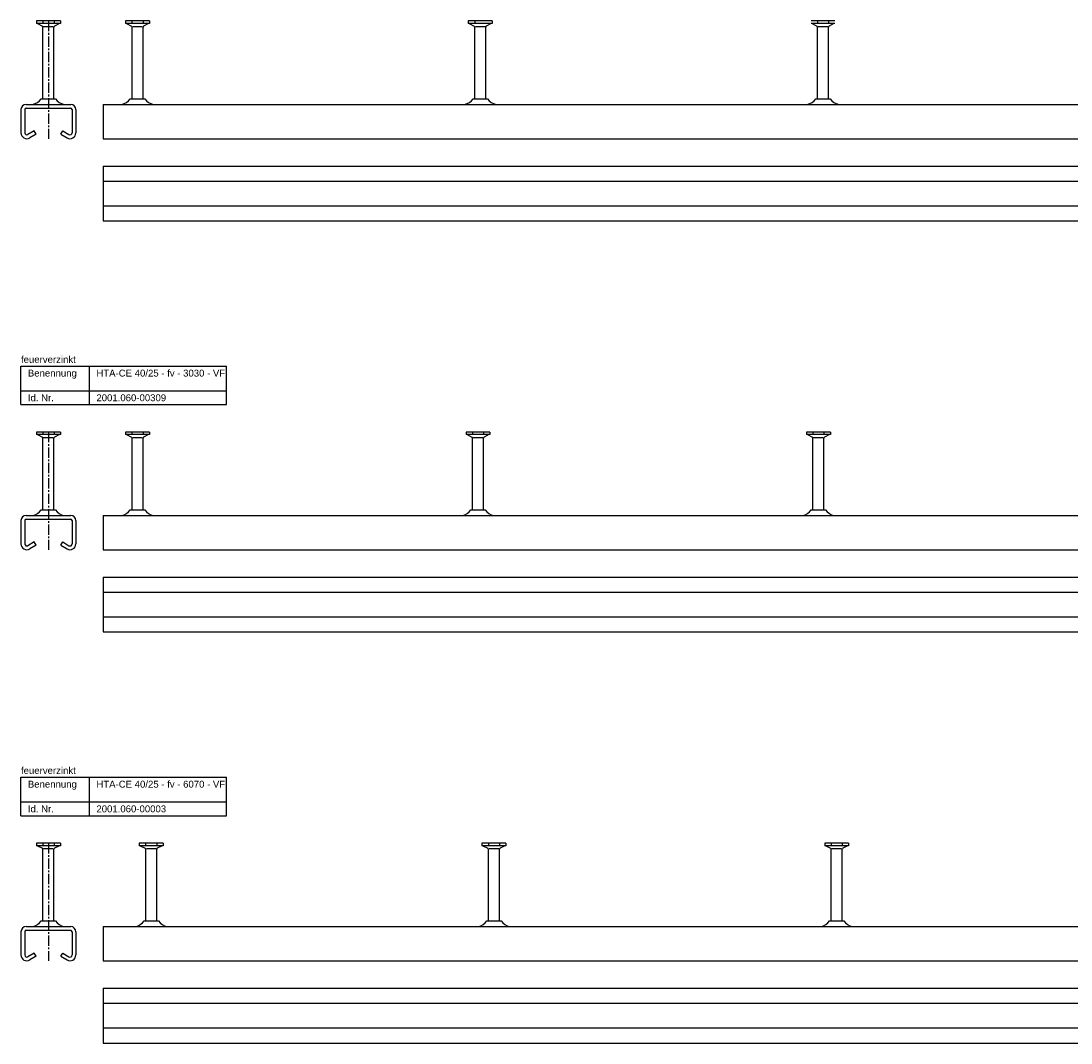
# Model space of a CAD drawing. Header units: millimetres. Extents: x 11969 to 26348, y -459 to 2743.
# Tile 1 of 14: x 11969 to 12735, y -459 to 287. Entities that reach past the tile are written whole.
import ezdxf

# ---------------------------------------------------------------- set-up
doc = ezdxf.new("R2010")
doc.units = ezdxf.units.MM
doc.header["$LTSCALE"] = 10
doc.linetypes.add('MITTE2', pattern=[1.125, 0.75, -0.125, 0.125, -0.125])
doc.layers.add('HALFEN', color=2, linetype='CONTINUOUS')
doc.styles.add('ARIAL50', font='arial.ttf', dxfattribs={"height": 5})

msp = doc.modelspace()

# ---------------------------------------------------------------- linework, layer by layer
at = {"layer": 'HALFEN'}
for p, q in [((11997.76, 287.25), (11980.3, 287.25)), ((11980.3, 287.25), (11980.3, 285.35)), ((11997.76, 285.35), (11980.3, 285.35)), ((11981.03, 285.35), (11984.6, 283.47)), ((11984.96, 287), (11984.96, 285.6)), ((11993.11, 287), (11993.11, 285.6)), ((11997.03, 285.35), (11993.46, 283.47)), ((11997.76, 287.25), (11997.76, 285.35)), ((12062.76, 287.25), (12045.3, 287.25)), ((12045.3, 287.25), (12045.3, 285.35)), ((12062.76, 285.35), (12045.3, 285.35)), ((12046.03, 285.35), (12049.6, 283.47)), ((12049.96, 287), (12049.96, 285.6)), ((12058.11, 287), (12058.11, 285.6)), ((12062.03, 285.35), (12058.46, 283.47)), ((12062.76, 287.25), (12062.76, 285.35)), ((12312.76, 287.25), (12295.3, 287.25)), ((12295.3, 287.25), (12295.3, 285.35)), ((12312.76, 285.35), (12295.3, 285.35)), ((12296.03, 285.35), (12299.6, 283.47)), ((12299.96, 287), (12299.96, 285.6)), ((12312.03, 285.35), (12308.46, 283.47)), ((12312.76, 287.25), (12312.76, 285.35)), ((12562.76, 287.25), (12545.3, 287.25)), ((12562.76, 285.35), (12545.3, 285.35)), ((12546.03, 285.35), (12549.6, 283.47)), ((12549.96, 287), (12549.96, 285.6)), ((12558.11, 287), (12558.11, 285.6)), ((12562.03, 285.35), (12558.46, 283.47)), ((11985.03, 230.55), (11985.03, 282.77)), ((11985.55, 283.25), (11992.51, 283.25)), ((11993.03, 230.55), (11993.03, 282.77)), ((12050.03, 230.55), (12050.03, 282.77)), ((12050.55, 283.25), (12057.51, 283.25)), ((12058.03, 230.55), (12058.03, 282.77)), ((12300.03, 230.55), (12300.03, 282.77)), ((12300.55, 283.25), (12307.51, 283.25)), ((12308.03, 230.55), (12308.03, 282.77)), ((12550.03, 230.55), (12550.03, 282.77)), ((12550.55, 283.25), (12557.51, 283.25)), ((12558.03, 230.55), (12558.03, 282.77)), ((11983.78, 230.55), (11994.28, 230.55)), ((12048.78, 230.55), (12059.28, 230.55)), ((12298.78, 230.55), (12309.28, 230.55)), ((12548.78, 230.55), (12559.28, 230.55)), ((11969.03, 222.6), (11969.03, 205.6)), ((11971.78, 222.6), (11971.78, 205.6)), ((11972.78, 226.35), (12005.28, 226.35)), ((11972.78, 223.6), (12005.28, 223.6)), ((12006.28, 222.6), (12006.28, 205.6)), ((12009.03, 222.6), (12009.03, 205.6)), ((12029.03, 226.35), (13079.03, 226.35)), ((12029.03, 226.35), (12029.03, 201.35)), ((11978.64, 207.01), (11974.04, 204.31)), ((11980.03, 204.64), (11978.64, 207.01)), ((11998.03, 204.64), (11999.43, 207.01)), ((11999.43, 207.01), (12004.02, 204.31)), ((11980.03, 204.64), (11975.44, 201.94)), ((11998.03, 204.64), (12002.63, 201.94)), ((12029.03, 201.35), (13079.03, 201.35)), ((12029.03, 181.35), (13079.03, 181.35)), ((12029.03, 181.35), (12029.03, 141.35)), ((12029.03, 170.35), (13079.03, 170.35)), ((12029.03, 152.35), (13079.03, 152.35)), ((12029.03, 141.35), (13079.03, 141.35)), ((11969.03, 35.25), (12119.03, 35.25)), ((11969.03, 7.25), (11969.03, 35.25)), ((12019.03, 7.25), (12019.03, 35.25)), ((12119.03, 7.25), (12119.03, 35.25)), ((11969.03, 17.25), (12119.03, 17.25)), ((11969.03, 7.25), (12119.03, 7.25)), ((11997.76, -12.75), (11980.3, -12.75)), ((11980.3, -12.75), (11980.3, -14.65)), ((11997.76, -14.65), (11980.3, -14.65)), ((11981.03, -14.65), (11984.6, -16.53)), ((11984.96, -13), (11984.96, -14.4)), ((11993.11, -13), (11993.11, -14.4)), ((11997.03, -14.65), (11993.46, -16.53)), ((11997.76, -12.75), (11997.76, -14.65)), ((12062.76, -12.75), (12045.3, -12.75)), ((12045.3, -12.75), (12045.3, -14.65)), ((12062.76, -14.65), (12045.3, -14.65)), ((12046.03, -14.65), (12049.6, -16.53)), ((12049.96, -13), (12049.96, -14.4)), ((12058.11, -13), (12058.11, -14.4)), ((12062.03, -14.65), (12058.46, -16.53)), ((12062.76, -12.75), (12062.76, -14.65)), ((12311.09, -12.75), (12293.64, -12.75)), ((12293.64, -12.75), (12293.64, -14.65)), ((12311.09, -14.65), (12293.64, -14.65)), ((12294.37, -14.65), (12297.94, -16.53)), ((12298.29, -13), (12298.29, -14.4)), ((12306.44, -13), (12306.44, -14.4)), ((12310.37, -14.65), (12306.79, -16.53)), ((12311.09, -12.75), (12311.09, -14.65)), ((12559.43, -12.75), (12541.97, -12.75)), ((12541.97, -12.75), (12541.97, -14.65)), ((12559.43, -14.65), (12541.97, -14.65)), ((12542.7, -14.65), (12546.27, -16.53)), ((12546.62, -13), (12546.62, -14.4)), ((12554.77, -13), (12554.77, -14.4)), ((12558.7, -14.65), (12555.13, -16.53)), ((12559.43, -12.75), (12559.43, -14.65)), ((11985.03, -69.45), (11985.03, -17.23)), ((11985.55, -16.75), (11992.51, -16.75)), ((11993.03, -69.45), (11993.03, -17.23)), ((12050.03, -69.45), (12050.03, -17.23)), ((12050.55, -16.75), (12057.51, -16.75)), ((12058.03, -69.45), (12058.03, -17.23)), ((12298.37, -69.45), (12298.37, -17.23)), ((12298.89, -16.75), (12305.84, -16.75)), ((12306.37, -69.45), (12306.37, -17.23)), ((12546.7, -69.45), (12546.7, -17.23)), ((12547.22, -16.75), (12554.18, -16.75)), ((12554.7, -69.45), (12554.7, -17.23)), ((11972.78, -73.65), (12005.28, -73.65)), ((11972.78, -76.4), (12005.28, -76.4)), ((11983.78, -69.45), (11994.28, -69.45)), ((12029.03, -73.65), (15059.03, -73.65)), ((12029.03, -73.65), (12029.03, -98.65)), ((12048.78, -69.45), (12059.28, -69.45)), ((12297.12, -69.45), (12307.62, -69.45)), ((12545.45, -69.45), (12555.95, -69.45)), ((11969.03, -77.4), (11969.03, -94.4)), ((11971.78, -77.4), (11971.78, -94.4)), ((12006.28, -77.4), (12006.28, -94.4)), ((12009.03, -77.4), (12009.03, -94.4)), ((11978.64, -92.99), (11974.04, -95.69)), ((11980.03, -95.36), (11975.44, -98.06)), ((11980.03, -95.36), (11978.64, -92.99)), ((11998.03, -95.36), (11999.43, -92.99)), ((11998.03, -95.36), (12002.63, -98.06)), ((11999.43, -92.99), (12004.02, -95.69)), ((12029.03, -98.65), (15059.03, -98.65)), ((12029.03, -118.65), (15059.03, -118.65)), ((12029.03, -118.65), (12029.03, -158.65)), ((12029.03, -129.65), (15059.03, -129.65)), ((12029.03, -147.65), (15059.03, -147.65)), ((12029.03, -158.65), (15059.03, -158.65)), ((11969.03, -264.75), (12119.03, -264.75)), ((11969.03, -292.75), (11969.03, -264.75)), ((12019.03, -292.75), (12019.03, -264.75)), ((12119.03, -292.75), (12119.03, -264.75)), ((11969.03, -282.75), (12119.03, -282.75)), ((11969.03, -292.75), (12119.03, -292.75)), ((11997.76, -312.75), (11980.3, -312.75)), ((11980.3, -312.75), (11980.3, -314.65)), ((11984.96, -313), (11984.96, -314.4)), ((11993.11, -313), (11993.11, -314.4)), ((11997.76, -312.75), (11997.76, -314.65)), ((12072.76, -312.75), (12055.3, -312.75)), ((12055.3, -312.75), (12055.3, -314.65)), ((12059.96, -313), (12059.96, -314.4)), ((12068.11, -313), (12068.11, -314.4)), ((12072.76, -312.75), (12072.76, -314.65)), ((12322.76, -312.75), (12305.3, -312.75)), ((12305.3, -312.75), (12305.3, -314.65)), ((12309.96, -313), (12309.96, -314.4)), ((12318.11, -313), (12318.11, -314.4)), ((12322.76, -312.75), (12322.76, -314.65)), ((12572.76, -312.75), (12555.3, -312.75)), ((12555.3, -312.75), (12555.3, -314.65)), ((12559.96, -313), (12559.96, -314.4)), ((12568.11, -313), (12568.11, -314.4)), ((12572.76, -312.75), (12572.76, -314.65)), ((11997.76, -314.65), (11980.3, -314.65)), ((11981.03, -314.65), (11984.6, -316.53)), ((11985.03, -369.45), (11985.03, -317.23)), ((11985.55, -316.75), (11992.51, -316.75)), ((11993.03, -369.45), (11993.03, -317.23)), ((11997.03, -314.65), (11993.46, -316.53)), ((12072.76, -314.65), (12055.3, -314.65)), ((12056.03, -314.65), (12059.6, -316.53)), ((12060.03, -369.45), (12060.03, -317.23)), ((12060.55, -316.75), (12067.51, -316.75)), ((12068.03, -369.45), (12068.03, -317.23)), ((12072.03, -314.65), (12068.46, -316.53)), ((12322.76, -314.65), (12305.3, -314.65)), ((12306.03, -314.65), (12309.6, -316.53)), ((12310.03, -369.45), (12310.03, -317.23)), ((12310.55, -316.75), (12317.51, -316.75)), ((12318.03, -369.45), (12318.03, -317.23)), ((12322.03, -314.65), (12318.46, -316.53)), ((12572.76, -314.65), (12555.3, -314.65)), ((12556.03, -314.65), (12559.6, -316.53)), ((12560.03, -369.45), (12560.03, -317.23)), ((12560.55, -316.75), (12567.51, -316.75)), ((12568.03, -369.45), (12568.03, -317.23)), ((12572.03, -314.65), (12568.46, -316.53)), ((11972.78, -373.65), (12005.28, -373.65)), ((11983.78, -369.45), (11994.28, -369.45)), ((12029.03, -373.65), (18099.03, -373.65)), ((12029.03, -373.65), (12029.03, -398.65)), ((12058.78, -369.45), (12069.28, -369.45)), ((12308.78, -369.45), (12319.28, -369.45)), ((12558.78, -369.45), (12569.28, -369.45)), ((11969.03, -377.4), (11969.03, -394.4)), ((11971.78, -377.4), (11971.78, -394.4)), ((11972.78, -376.4), (12005.28, -376.4)), ((12006.28, -377.4), (12006.28, -394.4)), ((12009.03, -377.4), (12009.03, -394.4)), ((11978.64, -392.99), (11974.04, -395.69)), ((11980.03, -395.36), (11975.44, -398.06)), ((11980.03, -395.36), (11978.64, -392.99)), ((11998.03, -395.36), (11999.43, -392.99)), ((11998.03, -395.36), (12002.63, -398.06)), ((11999.43, -392.99), (12004.02, -395.69)), ((12029.03, -398.65), (18099.03, -398.65)), ((12029.03, -418.65), (18099.03, -418.65)), ((12029.03, -418.65), (12029.03, -458.65)), ((12029.03, -429.65), (18099.03, -429.65)), ((12029.03, -447.65), (18099.03, -447.65)), ((12029.03, -458.65), (18099.03, -458.65))]:
    msp.add_line(p, q, dxfattribs=at)
at = {"layer": 'HALFEN', "color": 1, "linetype": 'MITTE2'}
for p, q in [((11989.03, 287.25), (11989.03, 201.35)), ((11989.03, -12.75), (11989.03, -98.65)), ((11989.03, -312.75), (11989.03, -398.65))]:
    msp.add_line(p, q, dxfattribs=at)
at = {"layer": 'HALFEN'}
for centre, radius, start, end in [((11984.23, 282.77), 0.8, 0, 62.30053), ((11993.83, 282.77), 0.8, 117.69947, 180), ((12049.23, 282.77), 0.8, 0, 62.30053), ((12058.83, 282.77), 0.8, 117.69947, 180), ((12299.23, 282.77), 0.8, 0, 62.30053), ((12308.83, 282.77), 0.8, 117.69947, 180), ((12549.23, 282.77), 0.8, 0, 62.30053), ((12558.83, 282.77), 0.8, 117.69947, 180), ((11975.49, 236.14), 10, 281.78372, 326.01848), ((12002.57, 236.14), 10, 213.98152, 258.21628), ((12040.49, 236.14), 10, 281.78372, 326.01848), ((12067.57, 236.14), 10, 213.98152, 258.21628), ((12290.49, 236.14), 10, 281.78372, 326.01848), ((12317.57, 236.14), 10, 213.98152, 258.21628), ((12540.49, 236.14), 10, 281.78372, 326.01848), ((12567.57, 236.14), 10, 213.98152, 258.21628), ((11972.78, 222.6), 3.75, 90, 180), ((11972.78, 222.6), 1, 90, 180), ((12005.28, 222.6), 3.75, 0, 90), ((12005.28, 222.6), 1, 0, 90), ((11973.28, 205.6), 4.25, 180, 300.45158), ((11973.28, 205.6), 1.5, 180, 300.45158), ((12004.78, 205.6), 4.25, 239.54842, 0), ((12004.78, 205.6), 1.5, 239.54842, 0), ((11984.23, -17.23), 0.8, 0, 62.30053), ((11993.83, -17.23), 0.8, 117.69947, 180), ((12049.23, -17.23), 0.8, 0, 62.30053), ((12058.83, -17.23), 0.8, 117.69947, 180), ((12297.57, -17.23), 0.8, 0, 62.30053), ((12307.17, -17.23), 0.8, 117.69947, 180), ((12545.9, -17.23), 0.8, 0, 62.30053), ((12555.5, -17.23), 0.8, 117.69947, 180), ((11972.78, -77.4), 3.75, 90, 180), ((11972.78, -77.4), 1, 90, 180), ((11975.49, -63.86), 10, 281.78372, 326.01848), ((12002.57, -63.86), 10, 213.98152, 258.21628), ((12005.28, -77.4), 3.75, 0, 90), ((12005.28, -77.4), 1, 0, 90), ((12040.49, -63.86), 10, 281.78372, 326.01848), ((12067.57, -63.86), 10, 213.98152, 258.21628), ((12288.82, -63.86), 10, 281.78372, 326.01848), ((12315.91, -63.86), 10, 213.98152, 258.21628), ((12537.16, -63.86), 10, 281.78372, 326.01848), ((12564.24, -63.86), 10, 213.98152, 258.21628), ((11973.28, -94.4), 4.25, 180, 300.45158), ((11973.28, -94.4), 1.5, 180, 300.45158), ((12004.78, -94.4), 4.25, 239.54842, 0), ((12004.78, -94.4), 1.5, 239.54842, 0), ((11984.23, -317.23), 0.8, 0, 62.30053), ((11993.83, -317.23), 0.8, 117.69947, 180), ((12059.23, -317.23), 0.8, 0, 62.30053), ((12068.83, -317.23), 0.8, 117.69947, 180), ((12309.23, -317.23), 0.8, 0, 62.30053), ((12318.83, -317.23), 0.8, 117.69947, 180), ((12559.23, -317.23), 0.8, 0, 62.30053), ((12568.83, -317.23), 0.8, 117.69947, 180), ((11972.78, -377.4), 3.75, 90, 180), ((11975.49, -363.86), 10, 281.78372, 326.01848), ((12002.57, -363.86), 10, 213.98152, 258.21628), ((12005.28, -377.4), 3.75, 0, 90), ((12050.49, -363.86), 10, 281.78372, 326.01848), ((12077.57, -363.86), 10, 213.98152, 258.21628), ((12300.49, -363.86), 10, 281.78372, 326.01848), ((12327.57, -363.86), 10, 213.98152, 258.21628), ((12550.49, -363.86), 10, 281.78372, 326.01848), ((12577.57, -363.86), 10, 213.98152, 258.21628), ((11972.78, -377.4), 1, 90, 180), ((12005.28, -377.4), 1, 0, 90), ((11973.28, -394.4), 4.25, 180, 300.45158), ((11973.28, -394.4), 1.5, 180, 300.45158), ((12004.78, -394.4), 4.25, 239.54842, 0), ((12004.78, -394.4), 1.5, 239.54842, 0)]:
    msp.add_arc(centre, radius, start, end, dxfattribs=at)

# ---------------------------------------------------------------- texts
at = {"layer": 'HALFEN', "style": 'ARIAL50'}
for s, p in [('feuerverzinkt', (11969.03, 37.75)), ('Benennung', (11974.03, 27.75)), ('HTA-CE 40/25 - fv - 3030 - VF', (12024.03, 27.75)), ('Id. Nr.', (11974.03, 9.75)), ('2001.060-00309', (12024.03, 9.75)), ('feuerverzinkt', (11969.03, -262.25)), ('Benennung', (11974.03, -272.25)), ('HTA-CE 40/25 - fv - 6070 - VF', (12024.03, -272.25)), ('Id. Nr.', (11974.03, -290.25)), ('2001.060-00003', (12024.03, -290.25))]:
    msp.add_text(s, height=5, dxfattribs=at).set_placement(p)

doc.saveas('drawing.dxf')
